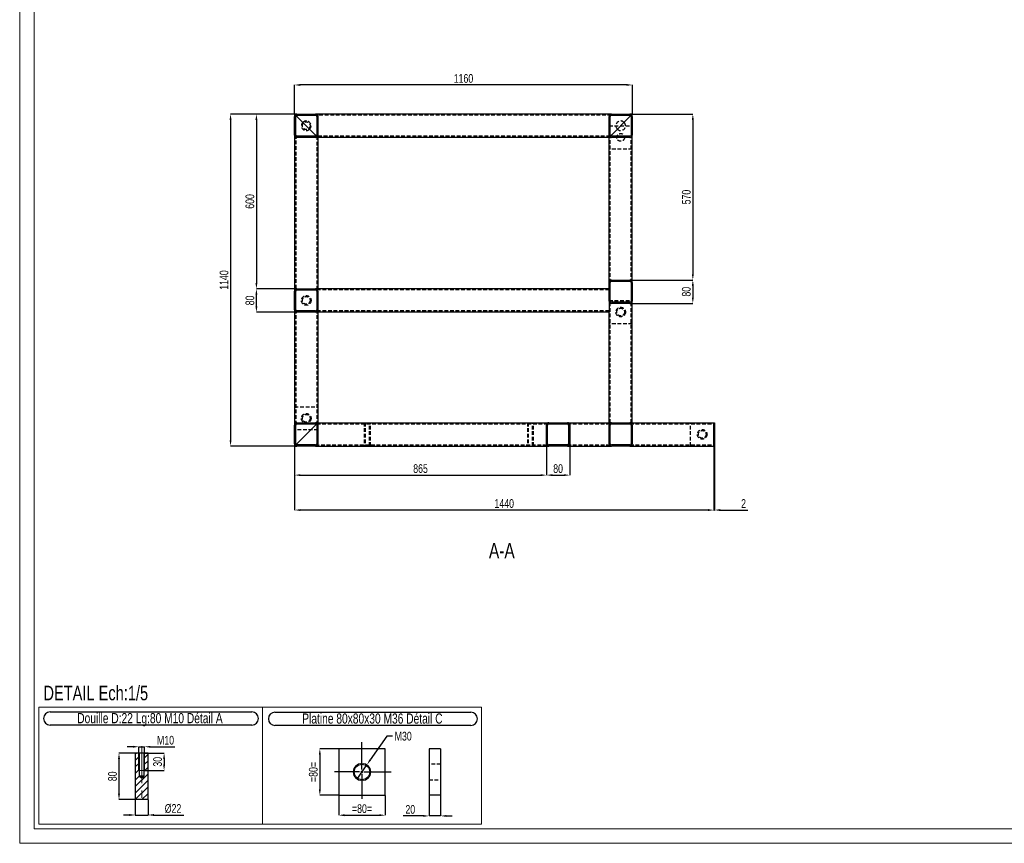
# Model space of a CAD drawing. Header units: millimetres. Extents: x 0 to 841, y 0 to 594.
# Tile 1 of 13: x 0 to 338, y 0 to 283. Entities that reach past the tile are written whole.
import ezdxf

# ---------------------------------------------------------------- set-up
doc = ezdxf.new("R2010")
doc.units = ezdxf.units.MM
doc.header["$PDSIZE"] = -1
doc.linetypes.add('CENTERX2', pattern=[20.32, 12.7, -2.54, 2.54, -2.54])
doc.linetypes.add('HIDDEN', pattern=[1.905, 1.27, -0.635])
for name, color, linetype in [('COTES', 1, 'Continuous'), ('NOTES', 6, 'Continuous'), ('TRAIT-FINS', 9, 'Continuous'), ('TRAIT-MIXTES', 3, 'CENTERX2'), ('TRAIT-TIRET', 2, 'HIDDEN')]:
    doc.layers.add(name, color=color, linetype=linetype)
doc.layers.add('TRAIT-FORT', color=4, linetype='Continuous', lineweight=25)
doc.styles.add('SLDTEXTSTYLE0', font='TXT', dxfattribs={"width": 0.75})
doc.dimstyles.new('SLDDIMSTYLE0', dxfattribs={"dimtxt": 3, "dimasz": 2, "dimexe": 0, "dimexo": 0.0625, "dimgap": 0.75, "dimtad": 1, "dimdec": 0, "dimlfac": 10, "dimrnd": 1e-09, "dimzin": 12, "dimdsep": 46, "dimtxsty": 'SLDTEXTSTYLE0', "dimsah": 1, "dimcen": 0.09, "dimadec": 0, "dimazin": 3, "dimtfac": 1, "dimtdec": 0, "dimtofl": 0, "dimtmove": 0, "dimatfit": 3, "dimfxl": 1, "dimfrac": 2, "dimtolj": 1, "dimtzin": 12, "dimarcsym": 0})
doc.dimstyles.new('SLDDIMSTYLE1', dxfattribs={"dimtxt": 3, "dimasz": 2, "dimexe": 0, "dimexo": 0.0625, "dimgap": 0.75, "dimtad": 1, "dimdec": 0, "dimlfac": 10, "dimrnd": 1e-09, "dimzin": 12, "dimdsep": 46, "dimtxsty": 'SLDTEXTSTYLE0', "dimsah": 1, "dimcen": 0.09, "dimadec": 0, "dimazin": 3, "dimtfac": 1, "dimtdec": 0, "dimtmove": 0, "dimatfit": 0, "dimfxl": 1, "dimfrac": 2, "dimtolj": 1, "dimtzin": 12, "dimarcsym": 0})
doc.dimstyles.new('SLDDIMSTYLE10', dxfattribs={"dimtxt": 3, "dimasz": 2, "dimexe": 0, "dimexo": 0.0625, "dimgap": 0.75, "dimtad": 1, "dimdec": 0, "dimlfac": 5, "dimrnd": 1e-09, "dimzin": 12, "dimdsep": 46, "dimtxsty": 'SLDTEXTSTYLE0', "dimsah": 1, "dimcen": 0.09, "dimadec": 0, "dimazin": 3, "dimtfac": 1, "dimtdec": 0, "dimtmove": 0, "dimatfit": 0, "dimfxl": 1, "dimfrac": 2, "dimtolj": 1, "dimtzin": 12, "dimarcsym": 0})
doc.dimstyles.new('SLDDIMSTYLE8', dxfattribs={"dimtxt": 3, "dimasz": 2, "dimexe": 0, "dimexo": 0.0625, "dimgap": 0.75, "dimtad": 0, "dimtih": 1, "dimtoh": 1, "dimdec": 0, "dimlfac": 5, "dimrnd": 1e-09, "dimzin": 12, "dimdsep": 46, "dimtxsty": 'SLDTEXTSTYLE0', "dimblk1": 'NONE', "dimsah": 1, "dimcen": 0, "dimadec": 0, "dimazin": 3, "dimtfac": 1, "dimtdec": 0, "dimtmove": 0, "dimatfit": 3, "dimldrblk": 'NONE', "dimfxl": 1, "dimfrac": 2, "dimtolj": 1, "dimtzin": 12, "dimarcsym": 0})
doc.dimstyles.new('SLDDIMSTYLE9', dxfattribs={"dimtxt": 3, "dimasz": 2, "dimexe": 0, "dimexo": 0.0625, "dimgap": 0.75, "dimtad": 1, "dimdec": 0, "dimlfac": 5, "dimrnd": 1e-09, "dimzin": 12, "dimdsep": 46, "dimtxsty": 'SLDTEXTSTYLE0', "dimsah": 1, "dimcen": 0.09, "dimadec": 0, "dimazin": 3, "dimtfac": 1, "dimtdec": 0, "dimtofl": 0, "dimtmove": 0, "dimatfit": 3, "dimfxl": 1, "dimfrac": 2, "dimtolj": 1, "dimtzin": 12, "dimarcsym": 0})
pattern_1 = [(45, (0, 0), (-13.4704, 13.4704), []), (45, (4.49, 2e-323), (-13.4704, 13.4704), []), (45, (8.98, 4e-323), (-13.4704, 13.4704), []), (45, (13.47, 6e-323), (-13.4704, 13.4704), [])]

# ---------------------------------------------------------------- blocks, each defined once
blk = doc.blocks.new('_D_43')
at = {"layer": 'COTES', "color": 0, "lineweight": -2, "transparency": 16777216}
for p, q in [((94.43, 250.52), (94.43, 260.45)), ((208.43, 260.45), (96.43, 260.45)), ((210.43, 250.52), (210.43, 260.45))]:
    blk.add_line(p, q, dxfattribs=at)
at = {"layer": 'COTES', "color": 0, "transparency": 16777216}
for points in [[(96.43, 260.79), (96.43, 260.12), (94.43, 260.45)], [(208.43, 260.79), (208.43, 260.12), (210.43, 260.45)]]:
    blk.add_solid(points, dxfattribs=at)
at = {"layer": 'Defpoints', "color": 0, "transparency": 16777216}
for p in [(94.43, 260.45), (94.43, 250.45), (210.43, 250.45)]:
    blk.add_point(p, dxfattribs=at)
at = {"layer": 'COTES', "color": 0, "transparency": 16777216, "insert": (152.43, 264.2), "char_height": 3, "attachment_point": 2, "style": 'SLDTEXTSTYLE0'}
blk.add_mtext('\\A1;1160', dxfattribs=at)
blk = doc.blocks.new('_D_44')
at = {"layer": 'COTES', "color": 0, "lineweight": -2, "transparency": 16777216}
for p, q in [((94.36, 250.45), (72.43, 250.45)), ((72.43, 248.45), (72.43, 138.45)), ((94.36, 136.45), (72.43, 136.45))]:
    blk.add_line(p, q, dxfattribs=at)
at = {"layer": 'COTES', "color": 0, "transparency": 16777216}
for points in [[(72.09, 248.45), (72.76, 248.45), (72.43, 250.45)], [(72.09, 138.45), (72.76, 138.45), (72.43, 136.45)]]:
    blk.add_solid(points, dxfattribs=at)
at = {"layer": 'Defpoints', "color": 0, "transparency": 16777216}
for p in [(94.43, 250.45), (72.43, 136.45), (94.43, 136.45)]:
    blk.add_point(p, dxfattribs=at)
at = {"layer": 'COTES', "color": 0, "transparency": 16777216, "insert": (68.68, 193.45), "char_height": 3, "attachment_point": 2, "rotation": 90, "style": 'SLDTEXTSTYLE0'}
blk.add_mtext('\\A1;1140', dxfattribs=at)
blk = doc.blocks.new('_D_45')
at = {"layer": 'COTES', "color": 0, "lineweight": -2, "transparency": 16777216}
for p, q in [((94.43, 136.39), (94.43, 114.45)), ((238.43, 136.39), (238.43, 114.45)), ((236.43, 114.45), (96.43, 114.45))]:
    blk.add_line(p, q, dxfattribs=at)
at = {"layer": 'COTES', "color": 0, "transparency": 16777216}
for points in [[(96.43, 114.79), (96.43, 114.12), (94.43, 114.45)], [(236.43, 114.79), (236.43, 114.12), (238.43, 114.45)]]:
    blk.add_solid(points, dxfattribs=at)
at = {"layer": 'Defpoints', "color": 0, "transparency": 16777216}
for p in [(94.43, 136.45), (238.43, 136.45), (94.43, 114.45)]:
    blk.add_point(p, dxfattribs=at)
at = {"layer": 'COTES', "color": 0, "transparency": 16777216, "insert": (166.43, 118.2), "char_height": 3, "attachment_point": 2, "style": 'SLDTEXTSTYLE0'}
blk.add_mtext('\\A1;1440', dxfattribs=at)
blk = doc.blocks.new('_D_46')
at = {"layer": 'COTES', "color": 0, "lineweight": -2, "transparency": 16777216}
for p, q in [((94.36, 250.45), (81.31, 250.45)), ((81.31, 248.45), (81.31, 192.45)), ((94.36, 190.45), (81.31, 190.45))]:
    blk.add_line(p, q, dxfattribs=at)
at = {"layer": 'COTES', "color": 0, "transparency": 16777216}
for points in [[(80.97, 248.45), (81.64, 248.45), (81.31, 250.45)], [(80.97, 192.45), (81.64, 192.45), (81.31, 190.45)]]:
    blk.add_solid(points, dxfattribs=at)
at = {"layer": 'Defpoints', "color": 0, "transparency": 16777216}
for p in [(94.43, 250.45), (81.31, 190.45), (94.43, 190.45)]:
    blk.add_point(p, dxfattribs=at)
at = {"layer": 'COTES', "color": 0, "transparency": 16777216, "insert": (77.56, 220.45), "char_height": 3, "attachment_point": 2, "rotation": 90, "style": 'SLDTEXTSTYLE0'}
blk.add_mtext('\\A1;600', dxfattribs=at)
blk = doc.blocks.new('_D_47')
at = {"layer": 'COTES', "color": 0, "lineweight": -2, "transparency": 16777216}
for p, q in [((210.49, 250.45), (231.21, 250.45)), ((231.21, 248.45), (231.21, 195.45)), ((209.69, 193.45), (231.21, 193.45))]:
    blk.add_line(p, q, dxfattribs=at)
at = {"layer": 'COTES', "color": 0, "transparency": 16777216}
for points in [[(230.88, 248.45), (231.55, 248.45), (231.21, 250.45)], [(230.88, 195.45), (231.55, 195.45), (231.21, 193.45)]]:
    blk.add_solid(points, dxfattribs=at)
at = {"layer": 'Defpoints', "color": 0, "transparency": 16777216}
for p in [(210.43, 250.45), (209.63, 193.45), (231.21, 193.45)]:
    blk.add_point(p, dxfattribs=at)
at = {"layer": 'COTES', "color": 0, "transparency": 16777216, "insert": (227.46, 221.95), "char_height": 3, "attachment_point": 2, "rotation": 90, "style": 'SLDTEXTSTYLE0'}
blk.add_mtext('\\A1;570', dxfattribs=at)
blk = doc.blocks.new('_D_48')
at = {"layer": 'COTES', "color": 0, "lineweight": -2, "transparency": 16777216}
for p, q in [((94.43, 136.39), (94.43, 126.45)), ((180.93, 137.19), (180.93, 126.45)), ((96.43, 126.45), (178.93, 126.45))]:
    blk.add_line(p, q, dxfattribs=at)
at = {"layer": 'COTES', "color": 0, "transparency": 16777216}
for points in [[(96.43, 126.79), (96.43, 126.12), (94.43, 126.45)], [(178.93, 126.79), (178.93, 126.12), (180.93, 126.45)]]:
    blk.add_solid(points, dxfattribs=at)
at = {"layer": 'Defpoints', "color": 0, "transparency": 16777216}
for p in [(94.43, 136.45), (180.93, 137.25), (180.93, 126.45)]:
    blk.add_point(p, dxfattribs=at)
at = {"layer": 'COTES', "color": 0, "transparency": 16777216, "insert": (137.68, 130.2), "char_height": 3, "attachment_point": 2, "style": 'SLDTEXTSTYLE0'}
blk.add_mtext('\\A1;865', dxfattribs=at)
blk = doc.blocks.new('_D_49')
at = {"layer": 'COTES', "color": 0, "lineweight": -2, "transparency": 16777216}
for p, q in [((94.36, 190.45), (81.31, 190.45)), ((81.31, 184.45), (81.31, 188.45)), ((94.36, 182.45), (81.31, 182.45))]:
    blk.add_line(p, q, dxfattribs=at)
at = {"layer": 'COTES', "color": 0, "transparency": 16777216}
for points in [[(80.97, 188.45), (81.64, 188.45), (81.31, 190.45)], [(80.97, 184.45), (81.64, 184.45), (81.31, 182.45)]]:
    blk.add_solid(points, dxfattribs=at)
at = {"layer": 'Defpoints', "color": 0, "transparency": 16777216}
for p in [(81.31, 190.45), (94.43, 190.45), (94.43, 182.45)]:
    blk.add_point(p, dxfattribs=at)
at = {"layer": 'COTES', "color": 0, "transparency": 16777216, "insert": (77.56, 186.45), "char_height": 3, "attachment_point": 2, "rotation": 90, "style": 'SLDTEXTSTYLE0'}
blk.add_mtext('\\A1;80', dxfattribs=at)
blk = doc.blocks.new('_D_50')
at = {"layer": 'COTES', "color": 0, "lineweight": -2, "transparency": 16777216}
for p, q in [((209.69, 193.45), (231.21, 193.45)), ((231.21, 191.45), (231.21, 187.45)), ((209.69, 185.45), (231.21, 185.45))]:
    blk.add_line(p, q, dxfattribs=at)
at = {"layer": 'COTES', "color": 0, "transparency": 16777216}
for points in [[(230.88, 191.45), (231.55, 191.45), (231.21, 193.45)], [(230.88, 187.45), (231.55, 187.45), (231.21, 185.45)]]:
    blk.add_solid(points, dxfattribs=at)
at = {"layer": 'Defpoints', "color": 0, "transparency": 16777216}
for p in [(209.63, 193.45), (209.63, 185.45), (231.21, 185.45)]:
    blk.add_point(p, dxfattribs=at)
at = {"layer": 'COTES', "color": 0, "transparency": 16777216, "insert": (227.46, 189.45), "char_height": 3, "attachment_point": 2, "rotation": 90, "style": 'SLDTEXTSTYLE0'}
blk.add_mtext('\\A1;80', dxfattribs=at)
blk = doc.blocks.new('_D_51')
at = {"layer": 'COTES', "color": 0, "lineweight": -2, "transparency": 16777216}
for p, q in [((180.93, 137.19), (180.93, 126.45)), ((188.93, 137.19), (188.93, 126.45)), ((182.93, 126.45), (186.93, 126.45))]:
    blk.add_line(p, q, dxfattribs=at)
at = {"layer": 'COTES', "color": 0, "transparency": 16777216}
for points in [[(182.93, 126.79), (182.93, 126.12), (180.93, 126.45)], [(186.93, 126.79), (186.93, 126.12), (188.93, 126.45)]]:
    blk.add_solid(points, dxfattribs=at)
at = {"layer": 'Defpoints', "color": 0, "transparency": 16777216}
for p in [(180.93, 137.25), (188.93, 137.25), (188.93, 126.45)]:
    blk.add_point(p, dxfattribs=at)
at = {"layer": 'COTES', "color": 0, "transparency": 16777216, "insert": (184.93, 130.2), "char_height": 3, "attachment_point": 2, "style": 'SLDTEXTSTYLE0'}
blk.add_mtext('\\A1;80', dxfattribs=at)
blk = doc.blocks.new('_D_52')
at = {"layer": 'COTES', "color": 0, "lineweight": -2, "transparency": 16777216}
for p, q in [((238.43, 136.39), (238.43, 114.45)), ((238.63, 136.39), (238.63, 114.45)), ((236.43, 114.45), (234.43, 114.45)), ((238.43, 114.45), (238.63, 114.45)), ((240.63, 114.45), (250.13, 114.45))]:
    blk.add_line(p, q, dxfattribs=at)
at = {"layer": 'COTES', "color": 0, "transparency": 16777216}
for points in [[(236.43, 114.79), (236.43, 114.12), (238.43, 114.45)], [(240.63, 114.79), (240.63, 114.12), (238.63, 114.45)]]:
    blk.add_solid(points, dxfattribs=at)
at = {"layer": 'Defpoints', "color": 0, "transparency": 16777216}
for p in [(238.43, 136.45), (238.63, 136.45), (238.43, 114.45)]:
    blk.add_point(p, dxfattribs=at)
at = {"layer": 'COTES', "color": 0, "transparency": 16777216, "insert": (248.63, 118.2), "char_height": 3, "attachment_point": 2, "style": 'SLDTEXTSTYLE0'}
blk.add_mtext('\\A1;2', dxfattribs=at)
blk = doc.blocks.new('_D_59')
at = {"layer": 'COTES', "color": 0, "lineweight": -2, "transparency": 16777216}
for p, q in [((126.05, 36.8), (120.41, 28.62)), ((128.05, 36.8), (126.05, 36.8)), ((115.87, 22.03), (119.27, 26.97))]:
    blk.add_line(p, q, dxfattribs=at)
at = {"layer": 'COTES', "color": 0, "transparency": 16777216}
blk.add_solid([(120.13, 28.81), (120.68, 28.43), (119.27, 26.97)], dxfattribs=at)
at = {"layer": 'Defpoints', "color": 0, "transparency": 16777216}
for p in [(119.27, 26.97), (115.87, 22.03)]:
    blk.add_point(p, dxfattribs=at)
at = {"layer": 'COTES', "color": 0, "transparency": 16777216, "insert": (128.8, 38.3), "char_height": 3, "attachment_point": 1, "style": 'SLDTEXTSTYLE0'}
blk.add_mtext('\\A1;M30', dxfattribs=at)
blk = doc.blocks.new('_None')
blk = doc.blocks.new('_D_60')
at = {"layer": 'COTES', "color": 0, "lineweight": -2, "transparency": 16777216}
for p, q in [((109.51, 32.5), (103.09, 32.5)), ((103.09, 30.5), (103.09, 18.5)), ((109.51, 16.5), (103.09, 16.5))]:
    blk.add_line(p, q, dxfattribs=at)
at = {"layer": 'COTES', "color": 0, "transparency": 16777216}
for points in [[(102.76, 30.5), (103.42, 30.5), (103.09, 32.5)], [(102.76, 18.5), (103.42, 18.5), (103.09, 16.5)]]:
    blk.add_solid(points, dxfattribs=at)
at = {"layer": 'Defpoints', "color": 0, "transparency": 16777216}
for p in [(109.57, 32.5), (103.09, 16.5), (109.57, 16.5)]:
    blk.add_point(p, dxfattribs=at)
at = {"layer": 'COTES', "color": 0, "transparency": 16777216, "insert": (99.34, 24.5), "char_height": 3, "attachment_point": 2, "rotation": 90, "style": 'SLDTEXTSTYLE0'}
blk.add_mtext('\\A1;=80=', dxfattribs=at)
blk = doc.blocks.new('_D_61')
at = {"layer": 'COTES', "color": 0, "lineweight": -2, "transparency": 16777216}
for p, q in [((109.57, 16.44), (109.57, 9.65)), ((125.57, 16.44), (125.57, 9.65)), ((111.57, 9.65), (123.57, 9.65))]:
    blk.add_line(p, q, dxfattribs=at)
at = {"layer": 'COTES', "color": 0, "transparency": 16777216}
for points in [[(111.57, 9.98), (111.57, 9.32), (109.57, 9.65)], [(123.57, 9.98), (123.57, 9.32), (125.57, 9.65)]]:
    blk.add_solid(points, dxfattribs=at)
at = {"layer": 'Defpoints', "color": 0, "transparency": 16777216}
for p in [(109.57, 16.5), (125.57, 16.5), (125.57, 9.65)]:
    blk.add_point(p, dxfattribs=at)
at = {"layer": 'COTES', "color": 0, "transparency": 16777216, "insert": (117.57, 13.4), "char_height": 3, "attachment_point": 2, "style": 'SLDTEXTSTYLE0'}
blk.add_mtext('\\A1;=80=', dxfattribs=at)
blk = doc.blocks.new('SW_NOTE_26')
at = {"layer": 'NOTES', "color": 0}
for p, q in [((-0.07, 4.92), (67.23, 4.92)), ((67.23, 0.39), (-0.07, 0.39))]:
    blk.add_line(p, q, dxfattribs=at)
for centre, start, end in [((-0.07, 2.66), 90, 270), ((67.23, 2.66), 270, 90)]:
    blk.add_arc(centre, 2.26, start, end, dxfattribs=at)
at = {"layer": 'NOTES', "color": 0, "insert": (33.41, 4.51), "char_height": 3.5, "attachment_point": 2, "style": 'SLDTEXTSTYLE0'}
blk.add_mtext('Platine 80x80x30 M36 Détail C', dxfattribs=at)
blk = doc.blocks.new('SW_CENTERMARKSYMBOL_27')
at = {"layer": 'TRAIT-MIXTES', "color": 0}
for p, q in [((0, 0.8), (0, 10.19)), ((-0.8, 0), (-9.39, 0)), ((0, 0), (-0.4, 0)), ((0, 0), (0, 0.4)), ((0, 0), (0, -0.4)), ((0, 0), (0.4, 0)), ((0.8, 0), (9.97, 0)), ((0, -0.8), (0, -9.25))]:
    blk.add_line(p, q, dxfattribs=at)
blk = doc.blocks.new('_D_62')
at = {"layer": 'COTES', "color": 0, "lineweight": -2, "transparency": 16777216}
for p, q in [((38.9, 33.16), (36.9, 33.16)), ((40.9, 25.07), (40.9, 33.16)), ((40.9, 33.16), (42.9, 33.16)), ((42.9, 25.07), (42.9, 33.16)), ((44.9, 33.16), (53.27, 33.16))]:
    blk.add_line(p, q, dxfattribs=at)
at = {"layer": 'COTES', "color": 0, "transparency": 16777216}
for points in [[(38.9, 33.49), (38.9, 32.83), (40.9, 33.16)], [(44.9, 33.49), (44.9, 32.83), (42.9, 33.16)]]:
    blk.add_solid(points, dxfattribs=at)
at = {"layer": 'Defpoints', "color": 0, "transparency": 16777216}
for p in [(42.9, 33.16), (40.9, 25), (42.9, 25)]:
    blk.add_point(p, dxfattribs=at)
at = {"layer": 'COTES', "color": 0, "transparency": 16777216, "insert": (50.09, 36.91), "char_height": 3, "attachment_point": 2, "style": 'SLDTEXTSTYLE0'}
blk.add_mtext('\\A1;M10', dxfattribs=at)
blk = doc.blocks.new('_D_63')
at = {"layer": 'COTES', "color": 0, "lineweight": -2, "transparency": 16777216}
for p, q in [((42.96, 31), (49.6, 31)), ((49.6, 29), (49.6, 27)), ((42.96, 25), (49.6, 25))]:
    blk.add_line(p, q, dxfattribs=at)
at = {"layer": 'COTES', "color": 0, "transparency": 16777216}
for points in [[(49.27, 29), (49.93, 29), (49.6, 31)], [(49.27, 27), (49.93, 27), (49.6, 25)]]:
    blk.add_solid(points, dxfattribs=at)
at = {"layer": 'Defpoints', "color": 0, "transparency": 16777216}
for p in [(42.9, 31), (42.9, 25), (49.6, 25)]:
    blk.add_point(p, dxfattribs=at)
at = {"layer": 'COTES', "color": 0, "transparency": 16777216, "insert": (45.85, 28), "char_height": 3, "attachment_point": 2, "rotation": 90, "style": 'SLDTEXTSTYLE0'}
blk.add_mtext('\\A1;30', dxfattribs=at)
blk = doc.blocks.new('_D_64')
at = {"layer": 'COTES', "color": 0, "lineweight": -2, "transparency": 16777216}
for p, q in [((39.64, 31), (34.11, 31)), ((34.11, 29), (34.11, 17)), ((39.64, 15), (34.11, 15))]:
    blk.add_line(p, q, dxfattribs=at)
at = {"layer": 'COTES', "color": 0, "transparency": 16777216}
for points in [[(33.78, 29), (34.44, 29), (34.11, 31)], [(33.78, 17), (34.44, 17), (34.11, 15)]]:
    blk.add_solid(points, dxfattribs=at)
at = {"layer": 'Defpoints', "color": 0, "transparency": 16777216}
for p in [(39.7, 31), (34.11, 15), (39.7, 15)]:
    blk.add_point(p, dxfattribs=at)
at = {"layer": 'COTES', "color": 0, "transparency": 16777216, "insert": (30.36, 23), "char_height": 3, "attachment_point": 2, "rotation": 90, "style": 'SLDTEXTSTYLE0'}
blk.add_mtext('\\A1;80', dxfattribs=at)
blk = doc.blocks.new('_D_65')
at = {"layer": 'COTES', "color": 0, "lineweight": -2, "transparency": 16777216}
for p, q in [((39.7, 14.94), (39.7, 9.72)), ((44.1, 14.94), (44.1, 9.72)), ((37.7, 9.72), (35.7, 9.72)), ((39.7, 9.72), (44.1, 9.72)), ((46.1, 9.72), (56.41, 9.72))]:
    blk.add_line(p, q, dxfattribs=at)
at = {"layer": 'COTES', "color": 0, "transparency": 16777216}
for points in [[(37.7, 10.06), (37.7, 9.39), (39.7, 9.72)], [(46.1, 10.06), (46.1, 9.39), (44.1, 9.72)]]:
    blk.add_solid(points, dxfattribs=at)
at = {"layer": 'Defpoints', "color": 0, "transparency": 16777216}
for p in [(39.7, 15), (44.1, 15), (39.7, 9.72)]:
    blk.add_point(p, dxfattribs=at)
at = {"layer": 'COTES', "color": 0, "transparency": 16777216, "insert": (52.66, 13.47), "char_height": 3, "attachment_point": 2, "style": 'SLDTEXTSTYLE0'}
blk.add_mtext('\\A1;%%c22', dxfattribs=at)
blk = doc.blocks.new('SW_NOTE_27')
at = {"layer": 'NOTES', "color": 0}
for p, q in [((-0.07, 4.92), (69.24, 4.92)), ((69.24, 0.4), (-0.07, 0.4))]:
    blk.add_line(p, q, dxfattribs=at)
for centre, start, end in [((-0.07, 2.66), 90, 270), ((69.24, 2.66), 270, 90)]:
    blk.add_arc(centre, 2.26, start, end, dxfattribs=at)
at = {"layer": 'NOTES', "color": 0, "insert": (34.23, 4.51), "char_height": 3.5, "attachment_point": 2, "style": 'SLDTEXTSTYLE0'}
blk.add_mtext('Douille D:22 Lg:80 M10 Détail A', dxfattribs=at)
blk = doc.blocks.new('_D_66')
at = {"layer": 'COTES', "color": 0, "lineweight": -2, "transparency": 16777216}
for p, q in [((140.59, 16.44), (140.59, 9.4)), ((144.59, 16.44), (144.59, 9.4)), ((138.59, 9.4), (131.72, 9.4)), ((144.59, 9.4), (140.59, 9.4)), ((146.59, 9.4), (148.59, 9.4))]:
    blk.add_line(p, q, dxfattribs=at)
at = {"layer": 'COTES', "color": 0, "transparency": 16777216}
for points in [[(138.59, 9.73), (138.59, 9.06), (140.59, 9.4)], [(146.59, 9.73), (146.59, 9.06), (144.59, 9.4)]]:
    blk.add_solid(points, dxfattribs=at)
at = {"layer": 'Defpoints', "color": 0, "transparency": 16777216}
for p in [(140.59, 16.5), (144.59, 16.5), (140.59, 9.4)]:
    blk.add_point(p, dxfattribs=at)
at = {"layer": 'COTES', "color": 0, "transparency": 16777216, "insert": (134.16, 13.15), "char_height": 3, "attachment_point": 2, "style": 'SLDTEXTSTYLE0'}
blk.add_mtext('\\A1;20', dxfattribs=at)

msp = doc.modelspace()

# ---------------------------------------------------------------- hatches: boundary and pattern name
at = {"layer": 'TRAIT-FINS'}
h = msp.add_hatch(dxfattribs=at)
h.set_pattern_fill('DIN 201 ACIER ET FONTE', color=256, style=0, pattern_type=2)
h.set_pattern_definition(pattern_1)
edge = h.paths.add_edge_path(flags=0)
edge.add_arc((95.227, 249.654), 0.8, 90, 180)
edge.add_line((94.427, 249.654), (94.427, 243.254))
edge.add_arc((95.227, 243.254), 0.8, 180, 270)
edge.add_line((95.227, 242.454), (101.627, 242.454))
edge.add_arc((101.627, 243.254), 0.8, 270, 360)
edge.add_line((102.427, 243.254), (102.427, 249.654))
edge.add_arc((101.627, 249.654), 0.8, 0, 90)
edge.add_line((101.627, 250.454), (95.227, 250.454))
edge = h.paths.add_edge_path(flags=0)
edge.add_line((94.827, 243.254), (94.827, 249.654))
edge.add_arc((95.227, 249.654), 0.4, 90, 180, ccw=False)
edge.add_line((95.227, 250.054), (101.627, 250.054))
edge.add_arc((101.627, 249.654), 0.4, 0, 90, ccw=False)
edge.add_line((102.027, 249.654), (102.027, 243.254))
edge.add_arc((101.627, 243.254), 0.4, 270, 360, ccw=False)
edge.add_line((101.627, 242.854), (95.227, 242.854))
edge.add_arc((95.227, 243.254), 0.4, 180, 270, ccw=False)
h = msp.add_hatch(dxfattribs=at)
h.set_pattern_fill('DIN 201 ACIER ET FONTE', color=256, style=0, pattern_type=2)
h.set_pattern_definition(pattern_1)
edge = h.paths.add_edge_path(flags=0)
edge.add_arc((203.227, 249.654), 0.8, 90, 180)
edge.add_line((202.427, 249.654), (202.427, 243.254))
edge.add_arc((203.227, 243.254), 0.8, 180, 270)
edge.add_line((203.227, 242.454), (209.627, 242.454))
edge.add_arc((209.627, 243.254), 0.8, 270, 360)
edge.add_line((210.427, 243.254), (210.427, 249.654))
edge.add_arc((209.627, 249.654), 0.8, 0, 90)
edge.add_line((209.627, 250.454), (203.227, 250.454))
edge = h.paths.add_edge_path(flags=0)
edge.add_line((202.827, 243.254), (202.827, 249.654))
edge.add_arc((203.227, 249.654), 0.4, 90, 180, ccw=False)
edge.add_line((203.227, 250.054), (209.627, 250.054))
edge.add_arc((209.627, 249.654), 0.4, 0, 90, ccw=False)
edge.add_line((210.027, 249.654), (210.027, 243.254))
edge.add_arc((209.627, 243.254), 0.4, 270, 360, ccw=False)
edge.add_line((209.627, 242.854), (203.227, 242.854))
edge.add_arc((203.227, 243.254), 0.4, 180, 270, ccw=False)
h = msp.add_hatch(dxfattribs=at)
h.set_pattern_fill('DIN 201 ACIER ET FONTE', color=256, style=0, pattern_type=2)
h.set_pattern_definition(pattern_1)
edge = h.paths.add_edge_path(flags=0)
edge.add_line((209.627, 193.454), (203.227, 193.454))
edge.add_arc((203.227, 192.654), 0.8, 90, 180)
edge.add_line((202.427, 192.654), (202.427, 186.254))
edge.add_arc((203.227, 186.254), 0.8, 180, 270)
edge.add_line((203.227, 185.454), (209.627, 185.454))
edge.add_arc((209.627, 186.254), 0.8, 270, 360)
edge.add_line((210.427, 186.254), (210.427, 192.654))
edge.add_arc((209.627, 192.654), 0.8, 0, 90)
edge = h.paths.add_edge_path(flags=0)
edge.add_arc((203.227, 186.254), 0.4, 180, 270, ccw=False)
edge.add_line((202.827, 186.254), (202.827, 192.654))
edge.add_arc((203.227, 192.654), 0.4, 90, 180, ccw=False)
edge.add_line((203.227, 193.054), (209.627, 193.054))
edge.add_arc((209.627, 192.654), 0.4, 0, 90, ccw=False)
edge.add_line((210.027, 192.654), (210.027, 186.254))
edge.add_arc((209.627, 186.254), 0.4, 270, 360, ccw=False)
edge.add_line((209.627, 185.854), (203.227, 185.854))
h = msp.add_hatch(dxfattribs=at)
h.set_pattern_fill('DIN 201 ACIER ET FONTE', color=256, style=0, pattern_type=2)
h.set_pattern_definition(pattern_1)
edge = h.paths.add_edge_path(flags=0)
edge.add_line((101.627, 190.454), (95.227, 190.454))
edge.add_arc((95.227, 189.654), 0.8, 90, 180)
edge.add_line((94.427, 189.654), (94.427, 183.254))
edge.add_arc((95.227, 183.254), 0.8, 180, 270)
edge.add_line((95.227, 182.454), (101.627, 182.454))
edge.add_arc((101.627, 183.254), 0.8, 270, 360)
edge.add_line((102.427, 183.254), (102.427, 189.654))
edge.add_arc((101.627, 189.654), 0.8, 0, 90)
edge = h.paths.add_edge_path(flags=0)
edge.add_arc((95.227, 183.254), 0.4, 180, 270, ccw=False)
edge.add_line((94.827, 183.254), (94.827, 189.654))
edge.add_arc((95.227, 189.654), 0.4, 90, 180, ccw=False)
edge.add_line((95.227, 190.054), (101.627, 190.054))
edge.add_arc((101.627, 189.654), 0.4, 0, 90, ccw=False)
edge.add_line((102.027, 189.654), (102.027, 183.254))
edge.add_arc((101.627, 183.254), 0.4, 270, 360, ccw=False)
edge.add_line((101.627, 182.854), (95.227, 182.854))
h = msp.add_hatch(dxfattribs=at)
h.set_pattern_fill('DIN 201 ACIER ET FONTE', color=256, style=0, pattern_type=2)
h.set_pattern_definition(pattern_1)
edge = h.paths.add_edge_path(flags=0)
edge.add_line((101.627, 144.454), (95.227, 144.454))
edge.add_arc((95.227, 143.654), 0.8, 90, 180)
edge.add_line((94.427, 143.654), (94.427, 137.254))
edge.add_arc((95.227, 137.254), 0.8, 180, 270)
edge.add_line((95.227, 136.454), (101.627, 136.454))
edge.add_arc((101.627, 137.254), 0.8, 270, 360)
edge.add_line((102.427, 137.254), (102.427, 143.654))
edge.add_arc((101.627, 143.654), 0.8, 0, 90)
edge = h.paths.add_edge_path(flags=0)
edge.add_arc((95.227, 137.254), 0.4, 180, 270, ccw=False)
edge.add_line((94.827, 137.254), (94.827, 143.654))
edge.add_arc((95.227, 143.654), 0.4, 90, 180, ccw=False)
edge.add_line((95.227, 144.054), (101.627, 144.054))
edge.add_arc((101.627, 143.654), 0.4, 0, 90, ccw=False)
edge.add_line((102.027, 143.654), (102.027, 137.254))
edge.add_arc((101.627, 137.254), 0.4, 270, 360, ccw=False)
edge.add_line((101.627, 136.854), (95.227, 136.854))
h = msp.add_hatch(dxfattribs=at)
h.set_pattern_fill('DIN 201 ACIER ET FONTE', color=256, style=0, pattern_type=2)
h.set_pattern_definition(pattern_1)
edge = h.paths.add_edge_path(flags=0)
edge.add_line((188.127, 144.454), (181.727, 144.454))
edge.add_arc((181.727, 143.654), 0.8, 90, 180)
edge.add_line((180.927, 143.654), (180.927, 137.254))
edge.add_arc((181.727, 137.254), 0.8, 180, 270)
edge.add_line((181.727, 136.454), (188.127, 136.454))
edge.add_arc((188.127, 137.254), 0.8, 270, 360)
edge.add_line((188.927, 137.254), (188.927, 143.654))
edge.add_arc((188.127, 143.654), 0.8, 0, 90)
edge = h.paths.add_edge_path(flags=0)
edge.add_arc((181.727, 137.254), 0.4, 180, 270, ccw=False)
edge.add_line((181.327, 137.254), (181.327, 143.654))
edge.add_arc((181.727, 143.654), 0.4, 90, 180, ccw=False)
edge.add_line((181.727, 144.054), (188.127, 144.054))
edge.add_arc((188.127, 143.654), 0.4, 0, 90, ccw=False)
edge.add_line((188.527, 143.654), (188.527, 137.254))
edge.add_arc((188.127, 137.254), 0.4, 270, 360, ccw=False)
edge.add_line((188.127, 136.854), (181.727, 136.854))
h = msp.add_hatch(dxfattribs=at)
h.set_pattern_fill('DIN 201 ACIER ET FONTE', color=256, style=0, pattern_type=2)
h.set_pattern_definition(pattern_1)
edge = h.paths.add_edge_path(flags=0)
edge.add_line((209.627, 144.454), (203.227, 144.454))
edge.add_arc((203.227, 143.654), 0.8, 90, 180)
edge.add_line((202.427, 143.654), (202.427, 137.254))
edge.add_arc((203.227, 137.254), 0.8, 180, 270)
edge.add_line((203.227, 136.454), (209.627, 136.454))
edge.add_arc((209.627, 137.254), 0.8, 270, 360)
edge.add_line((210.427, 137.254), (210.427, 143.654))
edge.add_arc((209.627, 143.654), 0.8, 0, 90)
edge = h.paths.add_edge_path(flags=0)
edge.add_arc((203.227, 137.254), 0.4, 180, 270, ccw=False)
edge.add_line((202.827, 137.254), (202.827, 143.654))
edge.add_arc((203.227, 143.654), 0.4, 90, 180, ccw=False)
edge.add_line((203.227, 144.054), (209.627, 144.054))
edge.add_arc((209.627, 143.654), 0.4, 0, 90, ccw=False)
edge.add_line((210.027, 143.654), (210.027, 137.254))
edge.add_arc((209.627, 137.254), 0.4, 270, 360, ccw=False)
edge.add_line((209.627, 136.854), (203.227, 136.854))
h = msp.add_hatch(dxfattribs=at)
h.set_pattern_fill('ANSI31', color=256, scale=0.5, angle=3e-322, style=0)
h.paths.add_polyline_path([(41.048, 31.004), (39.698, 31.004), (39.698, 15.004), (44.098, 15.004), (44.098, 31.004), (42.748, 31.004), (42.748, 23.004), (41.898, 22.494), (41.048, 23.004)], flags=0)

# ---------------------------------------------------------------- linework, layer by layer
at = {"lineweight": 18}
for p, q in [((0, 594), (0, 0)), ((5, 589), (5, 5)), ((6.574, 6.611), (6.574, 46.754)), ((6.574, 46.754), (83.44, 46.754)), ((83.44, 6.611), (83.44, 46.754)), ((83.44, 6.611), (83.44, 46.754)), ((83.44, 46.754), (158.618, 46.754)), ((158.618, 6.611), (158.618, 46.754)), ((158.618, 6.611), (158.618, 46.754)), ((836, 5), (5, 5)), ((6.574, 6.611), (83.44, 6.611)), ((83.44, 6.611), (158.618, 6.611)), ((841, 0), (0, 0))]:
    msp.add_line(p, q, dxfattribs=at)
at = {"layer": 'TRAIT-FINS', "lineweight": 18}
for p, q in [((40.898, 31.004), (42.898, 31.004)), ((40.898, 31.004), (40.898, 25.004)), ((42.898, 31.004), (42.898, 25.004)), ((40.898, 25.004), (42.898, 25.004))]:
    msp.add_line(p, q, dxfattribs=at)
msp.add_circle((117.571, 24.5), 3, dxfattribs=at)
at = {"layer": 'TRAIT-FORT', "lineweight": 25}
for p, q in [((95.227, 250.454), (94.427, 250.454)), ((94.662, 250.22), (94.427, 250.454)), ((94.427, 250.454), (94.427, 249.654)), ((94.427, 250.454), (94.662, 250.22)), ((95.227, 250.454), (101.627, 250.454)), ((203.227, 250.454), (101.627, 250.454)), ((203.227, 250.454), (209.627, 250.454)), ((210.427, 250.454), (209.627, 250.454)), ((210.193, 250.22), (210.427, 250.454)), ((210.427, 250.454), (210.193, 250.22)), ((210.427, 249.654), (210.427, 250.454)), ((94.427, 243.254), (94.427, 249.654)), ((94.827, 243.254), (94.827, 249.654)), ((95.227, 249.654), (94.944, 249.937)), ((94.944, 249.937), (95.227, 249.654)), ((95.227, 250.054), (101.627, 250.054)), ((101.627, 243.254), (95.227, 249.654)), ((102.027, 249.654), (102.027, 243.254)), ((102.427, 249.654), (102.427, 243.254)), ((202.427, 243.254), (202.427, 249.654)), ((202.827, 243.254), (202.827, 249.654)), ((203.227, 250.054), (209.627, 250.054)), ((203.227, 243.254), (209.627, 249.654)), ((209.627, 249.654), (209.91, 249.937)), ((209.91, 249.937), (209.627, 249.654)), ((210.027, 249.654), (210.027, 243.254)), ((210.427, 249.654), (210.427, 243.254)), ((94.427, 243.254), (94.427, 189.654)), ((101.627, 242.854), (95.227, 242.854)), ((101.627, 242.454), (95.227, 242.454)), ((101.91, 242.971), (101.627, 243.254)), ((101.627, 243.254), (101.91, 242.971)), ((102.427, 242.454), (102.193, 242.688)), ((102.193, 242.688), (102.427, 242.454)), ((202.427, 242.454), (102.427, 242.454)), ((102.427, 242.454), (102.427, 190.454)), ((202.427, 242.454), (202.662, 242.688)), ((202.662, 242.688), (202.427, 242.454)), ((202.427, 192.654), (202.427, 242.454)), ((202.944, 242.971), (203.227, 243.254)), ((203.227, 243.254), (202.944, 242.971)), ((209.627, 242.854), (203.227, 242.854)), ((209.627, 242.454), (203.227, 242.454)), ((210.427, 192.654), (210.427, 243.254)), ((203.227, 193.454), (209.627, 193.454)), ((203.227, 193.054), (209.627, 193.054)), ((94.427, 183.254), (94.427, 189.654)), ((94.827, 183.254), (94.827, 189.654)), ((95.227, 190.454), (101.627, 190.454)), ((95.227, 190.054), (101.627, 190.054)), ((102.027, 189.654), (102.027, 183.254)), ((202.427, 190.454), (102.427, 190.454)), ((102.427, 189.654), (102.427, 190.454)), ((102.427, 189.654), (102.427, 183.254)), ((202.427, 186.254), (202.427, 192.654)), ((202.827, 186.254), (202.827, 192.654)), ((210.027, 192.654), (210.027, 186.254)), ((210.427, 192.654), (210.427, 186.254)), ((202.427, 186.254), (202.427, 183.254)), ((210.427, 144.454), (210.427, 186.254)), ((94.427, 183.254), (94.427, 143.654)), ((101.627, 182.854), (95.227, 182.854)), ((102.427, 182.454), (102.427, 183.254)), ((202.427, 183.254), (202.427, 182.454)), ((209.627, 185.854), (203.227, 185.854)), ((209.627, 185.454), (203.227, 185.454)), ((101.627, 182.454), (95.227, 182.454)), ((102.427, 182.454), (102.427, 144.454)), ((202.427, 182.454), (102.427, 182.454)), ((202.427, 144.454), (202.427, 182.454)), ((94.427, 137.254), (94.427, 143.654)), ((94.827, 137.254), (94.827, 143.654)), ((95.227, 144.454), (101.627, 144.454)), ((95.227, 144.054), (101.627, 144.054)), ((101.627, 143.654), (95.227, 137.254)), ((101.91, 143.937), (101.627, 143.654)), ((101.91, 143.937), (101.627, 143.654)), ((102.027, 143.654), (102.027, 137.254)), ((102.427, 144.454), (102.193, 144.22)), ((102.427, 144.454), (102.193, 144.22)), ((102.427, 144.454), (181.727, 144.454)), ((102.427, 143.654), (102.427, 137.254)), ((180.927, 137.254), (180.927, 143.654)), ((181.327, 137.254), (181.327, 143.654)), ((181.727, 144.454), (188.127, 144.454)), ((181.727, 144.054), (188.127, 144.054)), ((188.127, 144.454), (202.427, 144.454)), ((188.527, 143.654), (188.527, 137.254)), ((188.927, 143.654), (188.927, 137.254)), ((203.227, 144.454), (202.427, 144.454)), ((202.427, 137.254), (202.427, 143.654)), ((202.827, 137.254), (202.827, 143.654)), ((203.227, 144.454), (209.627, 144.454)), ((203.227, 144.054), (209.627, 144.054)), ((210.427, 144.454), (209.627, 144.454)), ((210.027, 143.654), (210.027, 137.254)), ((210.427, 144.454), (238.427, 144.454)), ((210.427, 143.654), (210.427, 137.254)), ((238.427, 143.654), (238.427, 144.454)), ((238.427, 144.454), (238.627, 144.454)), ((238.427, 137.254), (238.427, 143.654)), ((238.627, 144.454), (238.627, 143.654)), ((238.627, 143.654), (238.627, 137.254)), ((94.427, 137.254), (94.427, 136.454)), ((94.662, 136.688), (94.427, 136.454)), ((94.662, 136.688), (94.427, 136.454)), ((94.427, 136.454), (95.227, 136.454)), ((95.227, 137.254), (94.944, 136.971)), ((95.227, 137.254), (94.944, 136.971)), ((101.627, 136.854), (95.227, 136.854)), ((101.627, 136.454), (95.227, 136.454)), ((101.627, 136.454), (181.727, 136.454)), ((188.127, 136.854), (181.727, 136.854)), ((188.127, 136.454), (181.727, 136.454)), ((188.127, 136.454), (203.227, 136.454)), ((209.627, 136.854), (203.227, 136.854)), ((209.627, 136.454), (203.227, 136.454)), ((209.627, 136.454), (238.427, 136.454)), ((238.427, 136.454), (238.427, 137.254)), ((238.427, 136.454), (238.627, 136.454)), ((238.627, 137.254), (238.627, 136.454)), ((39.698, 31.004), (39.698, 15.004)), ((41.048, 31.004), (39.698, 31.004)), ((41.048, 31.004), (41.048, 23.004)), ((42.748, 31.004), (41.048, 31.004)), ((42.748, 23.004), (42.748, 31.004)), ((44.098, 31.004), (42.748, 31.004)), ((44.098, 15.004), (44.098, 31.004)), ((109.571, 32.5), (109.571, 16.5)), ((125.571, 32.5), (109.571, 32.5)), ((125.571, 16.5), (125.571, 32.5)), ((140.594, 32.5), (140.594, 16.5)), ((144.594, 32.5), (140.594, 32.5)), ((144.594, 32.5), (144.594, 16.5)), ((41.048, 23.004), (41.898, 22.494)), ((42.748, 23.004), (41.048, 23.004)), ((41.898, 22.494), (42.748, 23.004)), ((44.098, 15.004), (39.698, 15.004)), ((109.571, 16.5), (125.571, 16.5)), ((144.594, 16.5), (140.594, 16.5))]:
    msp.add_line(p, q, dxfattribs=at)
msp.add_circle((117.571, 24.5), 2.65, dxfattribs=at)
for centre, radius, start, end in [((95.227, 249.654), 0.8, 90, 180), ((101.627, 249.654), 0.8, 0, 90), ((203.227, 249.654), 0.8, 90, 180), ((209.627, 249.654), 0.8, 0, 90), ((95.227, 249.654), 0.4, 90, 180), ((101.627, 249.654), 0.4, 0, 90), ((203.227, 249.654), 0.4, 90, 180), ((209.627, 249.654), 0.4, 0, 90), ((95.227, 243.254), 0.8, 180, 270), ((95.227, 243.254), 0.4, 180, 270), ((101.627, 243.254), 0.8, 270, 0), ((101.627, 243.254), 0.4, 270, 0), ((203.227, 243.254), 0.8, 180, 270), ((203.227, 243.254), 0.4, 180, 270), ((209.627, 243.254), 0.8, 270, 0), ((209.627, 243.254), 0.4, 270, 0), ((203.227, 192.654), 0.8, 90, 180), ((203.227, 192.654), 0.4, 90, 180), ((209.627, 192.654), 0.8, 0, 90), ((209.627, 192.654), 0.4, 0, 90), ((95.227, 189.654), 0.8, 90, 180), ((95.227, 189.654), 0.4, 90, 180), ((101.627, 189.654), 0.8, 0, 90), ((101.627, 189.654), 0.4, 0, 90), ((203.227, 186.254), 0.8, 180, 270), ((203.227, 186.254), 0.4, 180, 270), ((209.627, 186.254), 0.8, 270, 0), ((209.627, 186.254), 0.4, 270, 0), ((95.227, 183.254), 0.8, 180, 270), ((95.227, 183.254), 0.4, 180, 270), ((101.627, 183.254), 0.8, 270, 360), ((101.627, 183.254), 0.4, 270, 0), ((95.227, 143.654), 0.8, 90, 180), ((95.227, 143.654), 0.4, 90, 180), ((101.627, 143.654), 0.8, 0, 90), ((101.627, 143.654), 0.4, 0, 90), ((181.727, 143.654), 0.8, 90, 180), ((181.727, 143.654), 0.4, 90, 180), ((188.127, 143.654), 0.8, 0, 90), ((188.127, 143.654), 0.4, 0, 90), ((203.227, 143.654), 0.8, 90, 180), ((203.227, 143.654), 0.4, 90, 180), ((209.627, 143.654), 0.8, 0, 90), ((209.627, 143.654), 0.4, 0, 90), ((95.227, 137.254), 0.8, 180, 270), ((95.227, 137.254), 0.4, 180, 270), ((101.627, 137.254), 0.8, 270, 360), ((101.627, 137.254), 0.4, 270, 0), ((181.727, 137.254), 0.8, 180, 270), ((181.727, 137.254), 0.4, 180, 270), ((188.127, 137.254), 0.8, 270, 360), ((188.127, 137.254), 0.4, 270, 0), ((203.227, 137.254), 0.8, 180, 270), ((203.227, 137.254), 0.4, 180, 270), ((209.627, 137.254), 0.8, 270, 0), ((209.627, 137.254), 0.4, 270, 0)]:
    msp.add_arc(centre, radius, start, end, dxfattribs=at)
at = {"layer": 'TRAIT-MIXTES', "lineweight": 18}
msp.add_line((41.898, 33.352), (41.898, 13.271), dxfattribs=at)
at = {"layer": 'TRAIT-TIRET'}
for p, q in [((102.427, 250.454), (102.427, 249.654)), ((94.944, 249.937), (94.662, 250.22)), ((94.662, 250.22), (94.944, 249.937)), ((95.227, 250.054), (94.827, 250.054)), ((94.827, 250.054), (94.827, 249.654)), ((203.227, 250.054), (101.627, 250.054)), ((210.027, 250.054), (209.627, 250.054)), ((209.91, 249.937), (210.193, 250.22)), ((210.193, 250.22), (209.91, 249.937)), ((210.027, 249.654), (210.027, 250.054)), ((202.427, 246.454), (210.427, 246.454)), ((95.227, 242.454), (94.427, 242.454)), ((94.827, 243.254), (94.827, 189.654)), ((102.427, 242.454), (101.627, 242.454)), ((102.193, 242.688), (101.91, 242.971)), ((101.91, 242.971), (102.193, 242.688)), ((202.827, 242.854), (102.027, 242.854)), ((102.027, 242.854), (102.027, 189.654)), ((102.427, 243.254), (102.427, 242.454)), ((202.427, 242.454), (202.427, 243.254)), ((202.662, 242.688), (202.944, 242.971)), ((202.944, 242.971), (202.662, 242.688)), ((202.827, 192.654), (202.827, 242.854)), ((210.027, 192.654), (210.027, 243.254)), ((210.427, 238.454), (202.427, 238.454)), ((94.427, 190.454), (95.227, 190.454)), ((101.627, 190.454), (102.427, 190.454)), ((202.427, 190.054), (102.427, 190.054)), ((202.427, 186.454), (210.427, 186.454)), ((202.827, 144.454), (202.827, 186.254)), ((210.027, 144.454), (210.027, 186.254)), ((94.827, 183.254), (94.827, 143.654)), ((102.027, 183.254), (102.027, 144.054)), ((202.427, 182.854), (102.427, 182.854)), ((95.227, 182.454), (94.427, 182.454)), ((102.427, 182.454), (101.627, 182.454)), ((210.427, 178.454), (202.427, 178.454)), ((94.427, 149.954), (102.427, 149.954)), ((102.193, 144.22), (101.91, 143.937)), ((102.193, 144.22), (101.91, 143.937)), ((102.027, 144.054), (181.727, 144.054)), ((102.427, 144.454), (102.427, 143.654)), ((118.377, 144.454), (118.377, 144.054)), ((118.377, 144.454), (118.377, 136.454)), ((118.677, 144.454), (118.677, 136.454)), ((120.177, 136.454), (120.177, 144.454)), ((120.477, 144.054), (120.477, 144.454)), ((120.477, 136.454), (120.477, 144.454)), ((174.377, 144.454), (174.377, 144.054)), ((174.377, 144.454), (174.377, 136.454)), ((174.677, 144.454), (174.677, 136.454)), ((176.177, 136.454), (176.177, 144.454)), ((176.477, 144.054), (176.477, 144.454)), ((176.477, 136.454), (176.477, 144.454)), ((188.127, 144.054), (203.227, 144.054)), ((209.627, 144.054), (238.427, 144.054)), ((230.427, 136.454), (230.427, 144.454)), ((102.427, 141.954), (94.427, 141.954)), ((94.944, 136.971), (94.662, 136.688)), ((94.944, 136.971), (94.662, 136.688)), ((94.827, 137.254), (94.827, 136.854)), ((94.827, 136.854), (95.227, 136.854)), ((101.627, 136.854), (181.727, 136.854)), ((118.377, 136.854), (118.377, 136.454)), ((120.477, 136.454), (120.477, 136.854)), ((174.377, 136.854), (174.377, 136.454)), ((176.477, 136.454), (176.477, 136.854)), ((188.127, 136.854), (203.227, 136.854)), ((209.627, 136.854), (238.427, 136.854)), ((144.594, 27.15), (140.594, 27.15)), ((140.594, 21.85), (144.594, 21.85))]:
    msp.add_line(p, q, dxfattribs=at)
for centre, radius in [((98.427, 246.454), 1.325), ((206.427, 242.454), 1.325), ((98.427, 186.454), 1.65), ((98.427, 186.454), 1.325), ((206.427, 182.454), 1.65), ((206.427, 182.454), 1.325), ((98.427, 145.954), 1.65), ((98.427, 145.954), 1.325), ((234.427, 140.454), 1.65), ((234.427, 140.454), 1.325)]:
    msp.add_circle(centre, radius, dxfattribs=at)
for centre, start, end in [((98.427, 246.454), 135, 315), ((98.427, 246.454), 315, 135), ((206.427, 246.454), 45, 225), ((206.427, 246.454), 225, 45)]:
    msp.add_arc(centre, 1.65, start, end, dxfattribs=at)

# ---------------------------------------------------------------- block references
at = {"layer": 'NOTES'}
for name, p in [('SW_NOTE_27', (10.507, 40.225)), ('SW_NOTE_26', (87.741, 40.1))]:
    msp.add_blockref(name, p, dxfattribs=at)
at = {"layer": 'TRAIT-MIXTES'}
msp.add_blockref('SW_CENTERMARKSYMBOL_27', (117.571, 24.5), dxfattribs=at)

# ---------------------------------------------------------------- texts
at = {"layer": 'NOTES', "style": 'SLDTEXTSTYLE0'}
for s, insert, char_height, attachment_point in [('A-A', (165.604, 103.174), 5.2917, 2), ('DETAIL Ech:1/5', (8.161, 54.114), 5, 1)]:
    msp.add_mtext(s, dxfattribs=dict(at, insert=insert, char_height=char_height, attachment_point=attachment_point))

# ---------------------------------------------------------------- dimensions: what is measured, and where the dimension line sits
at = {"layer": 'COTES'}
for base, p1, p2, dimstyle, picture, middle in [((94.427, 260.454), (210.427, 250.454), (94.427, 250.454), 'SLDDIMSTYLE0', '_D_43', (152.427, 260.454)), ((180.927, 126.454), (94.427, 136.454), (180.927, 137.254), 'SLDDIMSTYLE0', '_D_48', (137.677, 126.454)), ((94.427, 114.454), (238.427, 136.454), (94.427, 136.454), 'SLDDIMSTYLE0', '_D_45', (166.427, 114.454)), ((188.927, 126.454), (180.927, 137.254), (188.927, 137.254), 'SLDDIMSTYLE1', '_D_51', (184.927, 126.454)), ((238.427, 114.454), (238.627, 136.454), (238.427, 136.454), 'SLDDIMSTYLE1', '_D_52', (248.627, 114.454)), ((140.594, 9.396), (144.594, 16.5), (140.594, 16.5), 'SLDDIMSTYLE10', '_D_66', (134.156, 9.396))]:
    dim = msp.add_linear_dim(base=base, p1=p1, p2=p2, dimstyle=dimstyle, dxfattribs=at)
    dim.commit()
    dim.dimension.update_dxf_attribs({"geometry": picture, "text_midpoint": middle, "dimtype": 160})
for base, p1, p2, dimstyle, picture, middle in [((72.427, 136.454), (94.427, 250.454), (94.427, 136.454), 'SLDDIMSTYLE0', '_D_44', (72.427, 193.454)), ((81.307, 190.454), (94.427, 250.454), (94.427, 190.454), 'SLDDIMSTYLE0', '_D_46', (81.307, 220.454)), ((231.214, 193.454), (210.427, 250.454), (209.627, 193.454), 'SLDDIMSTYLE0', '_D_47', (231.214, 221.954)), ((231.214, 185.454), (209.627, 193.454), (209.627, 185.454), 'SLDDIMSTYLE1', '_D_50', (231.214, 189.454)), ((81.307, 190.454), (94.427, 182.454), (94.427, 190.454), 'SLDDIMSTYLE1', '_D_49', (81.307, 186.454)), ((34.11, 15.004), (39.698, 31.004), (39.698, 15.004), 'SLDDIMSTYLE9', '_D_64', (34.11, 23.004)), ((49.599, 25.004), (42.898, 31.004), (42.898, 25.004), 'SLDDIMSTYLE10', '_D_63', (49.599, 28.004))]:
    dim = msp.add_linear_dim(base=base, p1=p1, p2=p2, angle=90, dimstyle=dimstyle, dxfattribs=at)
    dim.commit()
    dim.dimension.update_dxf_attribs({"geometry": picture, "text_midpoint": middle, "dimtype": 160})
dim = msp.add_diameter_dim_2p(p1=(115.869, 22.03), p2=(119.273, 26.971), text='M<>', dimstyle='SLDDIMSTYLE8', override={"dimpost": '<>'}, dxfattribs=at)
dim.commit()
dim.dimension.update_dxf_attribs({"geometry": '_D_59', "text_midpoint": (131.612, 36.804), "dimtype": 163})
for base, p1, p2, text, picture, middle in [((42.898, 33.161), (40.898, 25.004), (42.898, 25.004), 'M<>', '_D_62', (50.085, 33.161)), ((39.698, 9.725), (44.098, 15.004), (39.698, 15.004), '%%c<>', '_D_65', (52.657, 9.725))]:
    dim = msp.add_linear_dim(base=base, p1=p1, p2=p2, text=text, dimstyle='SLDDIMSTYLE10', dxfattribs=at)
    dim.commit()
    dim.dimension.update_dxf_attribs({"geometry": picture, "text_midpoint": middle, "dimtype": 160})
for base, p1, p2, angle, picture, middle in [((103.091, 16.5), (109.571, 32.5), (109.571, 16.5), 90, '_D_60', (103.091, 24.5)), ((125.571, 9.65), (109.571, 16.5), (125.571, 16.5), 0, '_D_61', (117.571, 9.65))]:
    dim = msp.add_linear_dim(base=base, p1=p1, p2=p2, angle=angle, text='=<>=', dimstyle='SLDDIMSTYLE9', dxfattribs=at)
    dim.commit()
    dim.dimension.update_dxf_attribs({"geometry": picture, "text_midpoint": middle, "dimtype": 160})

doc.saveas('drawing.dxf')
